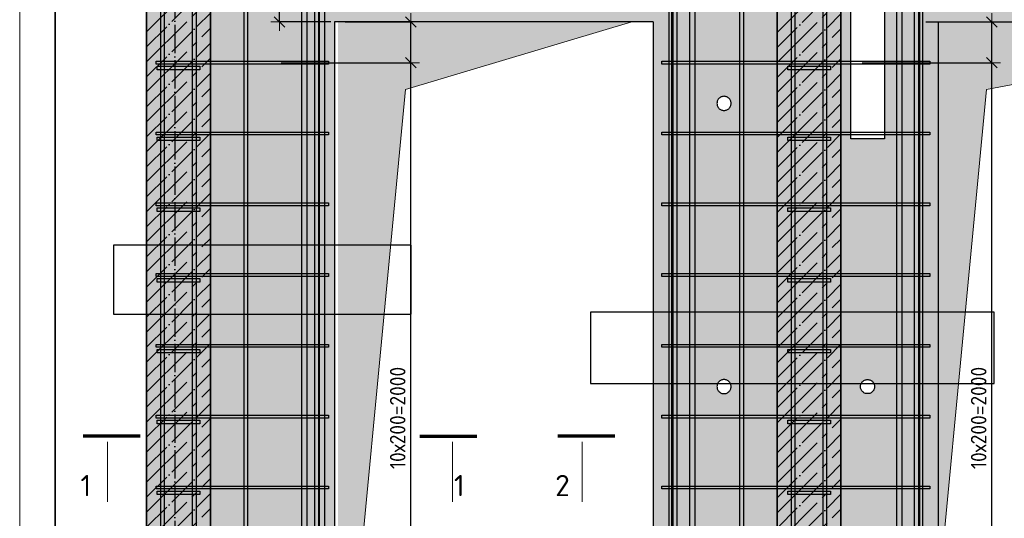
# Model space of a CAD drawing. Header units: millimetres. Extents: x 2792 to 69837, y -2757 to 29968.
# Tile 55 of 77: x 33447 to 36227, y 18762 to 20170. Entities that reach past the tile are written whole.
import ezdxf

# ---------------------------------------------------------------- set-up
doc = ezdxf.new("R2010")
doc.units = ezdxf.units.MM
doc.header["$PDMODE"] = 65
doc.linetypes.add('______11', pattern=[100, 80, -10, 0, -10])
doc.linetypes.add('______5', pattern=[220, 160, -20, 20, -20])
for name, color, linetype, lineweight in [('Standard', 7, 'Continuous', 25), ('Арм.стержн. Арматура края', 96, 'Continuous', 35), ('Арм.стержн. вертикальными 1', 22, 'Continuous', 35), ('Арм.стержн. Доп. арматура', 180, 'Continuous', 35), ('Арм.стержн. Хомут', 240, 'Continuous', 35), ('Размерная линия_ общее', 7, 'Continuous', 13), ('Фундамент (1)', 7, 'Continuous', 35)]:
    doc.layers.add(name, color=color, linetype=linetype, lineweight=lineweight)
doc.layers.add('Осевая линия_ общее', color=7, linetype='______5', lineweight=13, true_color=0xa0a0a0)
doc.styles.add('ISOCPEUR', font='ISOCPEUR')
doc.dimstyles.new('DIMSTYLE_3', dxfattribs={"dimtxt": 44, "dimasz": 50, "dimexe": 0, "dimexo": 0, "dimgap": 22, "dimtad": 2, "dimdec": 0, "dimrnd": 5, "dimzin": 12, "dimdsep": 46, "dimtxsty": 'ISOCPEUR', "dimblk1": 'ALL_ML_STRICH', "dimblk2": 'ALL_ML_STRICH', "dimsah": 1, "dimcen": 0, "dimclrd": 7, "dimclre": 256, "dimclrt": 7, "dimadec": 0, "dimazin": 0, "dimtfac": 1, "dimtdec": 0, "dimtix": 1, "dimtmove": 2, "dimatfit": 3, "dimfxl": 0, "dimtzin": 0, "dimlwd": 0, "dimlwe": -3, "dimarcsym": 0})
doc.dimstyles.new('DIMSTYLE_8', dxfattribs={"dimtxt": 44, "dimasz": 50, "dimexe": 0, "dimexo": 0, "dimgap": 22, "dimtad": 2, "dimdec": 0, "dimrnd": 5, "dimzin": 12, "dimdsep": 46, "dimtxsty": 'ISOCPEUR', "dimblk1": 'ALL_ML_STRICH', "dimblk2": 'ALL_ML_STRICH', "dimsah": 1, "dimcen": 0, "dimclrd": 7, "dimclre": 256, "dimclrt": 7, "dimadec": 0, "dimazin": 0, "dimtfac": 1, "dimtdec": 0, "dimtix": 1, "dimtmove": 2, "dimatfit": 3, "dimfxl": 0, "dimtvp": 1.2, "dimtzin": 0, "dimlwd": 0, "dimlwe": -3, "dimarcsym": 0})

# ---------------------------------------------------------------- blocks, each defined once
blk = doc.blocks.new('ALL_ML_STRICH')
at = {"color": 0, "linetype": 'ByBlock', "lineweight": -2}
for p, q in [((-1, 0), (0.5, 0)), ((-0.3, -0.3), (0.3, 0.3)), ((0, -0.5), (0, 0.5))]:
    blk.add_line(p, q, dxfattribs=at)
blk = doc.blocks.new('*D47')
at = {"layer": 'DEFPOINTS', "color": 7, "linetype": 'Continuous', "lineweight": 13, "transparency": 33554687}
for p in [(35805.5, 20048.7), (35833.7, 18048.7), (36191.5, 18048.7)]:
    blk.add_point(p, dxfattribs=at)
at = {"layer": 'Размерная линия_ общее', "color": 253, "linetype": 'Continuous', "lineweight": -2, "true_color": 0xa0a0a0, "transparency": 33554687}
for p, q in [((35825.5, 20048.7), (36191.5, 20048.7)), ((35853.7, 18048.7), (36191.5, 18048.7))]:
    blk.add_line(p, q, dxfattribs=at)
at = {"layer": 'Размерная линия_ общее', "color": 7, "linetype": 'Continuous', "lineweight": -2, "transparency": 33554687}
blk.add_line((36191.5, 18048.7), (36191.5, 20048.7), dxfattribs=at)
at = {"layer": 'Размерная линия_ общее', "color": 7, "linetype": 'Continuous', "lineweight": 13, "transparency": 33554687, "xscale": 50, "yscale": 50, "zscale": 50}
for p, rotation in [((36191.5, 20048.7), 90), ((36191.5, 18048.7), 270)]:
    blk.add_blockref('ALL_ML_STRICH', p, dxfattribs=dict(at, rotation=rotation))
at = {"layer": 'Размерная линия_ общее', "color": 7, "linetype": 'Continuous', "lineweight": 13, "transparency": 33554687, "insert": (36132.5, 18900.7), "char_height": 44, "width": 2.2, "attachment_point": 1, "rotation": 90, "line_spacing_factor": 0.60241, "style": 'ISOCPEUR'}
blk.add_mtext('\\W0.91;10х200=2000', dxfattribs=at)
blk = doc.blocks.new('*D48')
at = {"layer": 'DEFPOINTS', "color": 7, "linetype": 'Continuous', "lineweight": 13, "transparency": 33554687}
for p in [(35985.8, 20163.7), (35805.5, 20048.7), (36191.5, 20048.7)]:
    blk.add_point(p, dxfattribs=at)
at = {"layer": 'Размерная линия_ общее', "color": 253, "linetype": 'Continuous', "lineweight": -2, "true_color": 0xa0a0a0, "transparency": 33554687}
for p, q in [((36005.8, 20163.7), (36191.5, 20163.7)), ((35825.5, 20048.7), (36191.5, 20048.7))]:
    blk.add_line(p, q, dxfattribs=at)
at = {"layer": 'Размерная линия_ общее', "color": 7, "linetype": 'Continuous', "lineweight": -2, "transparency": 33554687}
blk.add_line((36191.5, 20048.7), (36191.5, 20163.7), dxfattribs=at)
at = {"layer": 'Размерная линия_ общее', "color": 7, "linetype": 'Continuous', "lineweight": 13, "transparency": 33554687, "xscale": 50, "yscale": 50, "zscale": 50}
for p, rotation in [((36191.5, 20163.7), 90), ((36191.5, 20048.7), 270)]:
    blk.add_blockref('ALL_ML_STRICH', p, dxfattribs=dict(at, rotation=rotation))
at = {"layer": 'Размерная линия_ общее', "color": 7, "linetype": 'Continuous', "lineweight": 13, "transparency": 33554687, "insert": (36154.3, 20249.4), "char_height": 44, "width": 132, "attachment_point": 5, "rotation": 90, "style": 'ISOCPEUR'}
blk.add_mtext('\\A1;{115}', dxfattribs=at)
blk = doc.blocks.new('*D50')
at = {"layer": 'DEFPOINTS', "color": 7, "linetype": 'Continuous', "lineweight": 13, "transparency": 33554687}
for p in [(34165.5, 20048.7), (34193.7, 18048.7), (34551.5, 18048.7)]:
    blk.add_point(p, dxfattribs=at)
at = {"layer": 'Размерная линия_ общее', "color": 253, "linetype": 'Continuous', "lineweight": -2, "true_color": 0xa0a0a0, "transparency": 33554687}
for p, q in [((34185.5, 20048.7), (34551.5, 20048.7)), ((34213.7, 18048.7), (34551.5, 18048.7))]:
    blk.add_line(p, q, dxfattribs=at)
at = {"layer": 'Размерная линия_ общее', "color": 7, "linetype": 'Continuous', "lineweight": -2, "transparency": 33554687}
blk.add_line((34551.5, 18048.7), (34551.5, 20048.7), dxfattribs=at)
at = {"layer": 'Размерная линия_ общее', "color": 7, "linetype": 'Continuous', "lineweight": 13, "transparency": 33554687, "xscale": 50, "yscale": 50, "zscale": 50}
for p, rotation in [((34551.5, 20048.7), 90), ((34551.5, 18048.7), 270)]:
    blk.add_blockref('ALL_ML_STRICH', p, dxfattribs=dict(at, rotation=rotation))
at = {"layer": 'Размерная линия_ общее', "color": 7, "linetype": 'Continuous', "lineweight": 13, "transparency": 33554687, "insert": (34492.5, 18900.7), "char_height": 44, "width": 2.2, "attachment_point": 1, "rotation": 90, "line_spacing_factor": 0.60241, "style": 'ISOCPEUR'}
blk.add_mtext('\\W0.91;10х200=2000', dxfattribs=at)
blk = doc.blocks.new('*D51')
at = {"layer": 'DEFPOINTS', "color": 7, "linetype": 'Continuous', "lineweight": 13, "transparency": 33554687}
for p in [(34345.8, 20163.7), (34165.5, 20048.7), (34551.5, 20048.7)]:
    blk.add_point(p, dxfattribs=at)
at = {"layer": 'Размерная линия_ общее', "color": 253, "linetype": 'Continuous', "lineweight": -2, "true_color": 0xa0a0a0, "transparency": 33554687}
for p, q in [((34365.8, 20163.7), (34551.5, 20163.7)), ((34185.5, 20048.7), (34551.5, 20048.7))]:
    blk.add_line(p, q, dxfattribs=at)
at = {"layer": 'Размерная линия_ общее', "color": 7, "linetype": 'Continuous', "lineweight": -2, "transparency": 33554687}
blk.add_line((34551.5, 20048.7), (34551.5, 20163.7), dxfattribs=at)
at = {"layer": 'Размерная линия_ общее', "color": 7, "linetype": 'Continuous', "lineweight": 13, "transparency": 33554687, "xscale": 50, "yscale": 50, "zscale": 50}
for p, rotation in [((34551.5, 20163.7), 90), ((34551.5, 20048.7), 270)]:
    blk.add_blockref('ALL_ML_STRICH', p, dxfattribs=dict(at, rotation=rotation))
at = {"layer": 'Размерная линия_ общее', "color": 7, "linetype": 'Continuous', "lineweight": 13, "transparency": 33554687, "insert": (34514.3, 20249.4), "char_height": 44, "width": 132, "attachment_point": 5, "rotation": 90, "style": 'ISOCPEUR'}
blk.add_mtext('\\A1;{115}', dxfattribs=at)
blk = doc.blocks.new('*D52')
at = {"layer": 'DEFPOINTS', "color": 7, "linetype": 'Continuous', "lineweight": 13, "transparency": 33554687}
for p in [(34243.8, 20763.7), (34181.1, 20163.7), (34345.8, 20163.7)]:
    blk.add_point(p, dxfattribs=at)
at = {"layer": 'Размерная линия_ общее', "color": 253, "linetype": 'Continuous', "lineweight": -2, "true_color": 0xa0a0a0, "transparency": 33554687}
for p, q in [((34223.8, 20763.7), (34181.1, 20763.7)), ((34325.8, 20163.7), (34181.1, 20163.7))]:
    blk.add_line(p, q, dxfattribs=at)
at = {"layer": 'Размерная линия_ общее', "color": 7, "linetype": 'Continuous', "lineweight": -2, "transparency": 33554687}
blk.add_line((34181.1, 20163.7), (34181.1, 20763.7), dxfattribs=at)
at = {"layer": 'Размерная линия_ общее', "color": 7, "linetype": 'Continuous', "lineweight": 13, "transparency": 33554687, "xscale": 50, "yscale": 50, "zscale": 50}
for p, rotation in [((34181.1, 20763.7), 90), ((34181.1, 20163.7), 270)]:
    blk.add_blockref('ALL_ML_STRICH', p, dxfattribs=dict(at, rotation=rotation))
at = {"layer": 'Размерная линия_ общее', "color": 7, "linetype": 'Continuous', "lineweight": 13, "transparency": 33554687, "insert": (34144.1, 20465.9), "char_height": 44, "width": 132, "attachment_point": 5, "rotation": 90, "style": 'ISOCPEUR'}
blk.add_mtext('\\A1;{600}', dxfattribs=at)

msp = doc.modelspace()

# ---------------------------------------------------------------- hatches: boundary and pattern name
at = {"linetype": 'Continuous', "lineweight": 13, "transparency": 33554687}
h = msp.add_hatch(color=7, dxfattribs=at)
h.paths.add_polyline_path([(34335.8, 20163.7), (35235.8, 20163.7), (35235.8, 17963.7), (35585.8, 17963.7), (35585.8, 21083.7), (33985.8, 21083.7), (33985.8, 17963.7), (34335.8, 17963.7)])
h.paths.add_polyline_path([(35455.8, 19933.7), (35455.7, 19931.6), (35455.3, 19929.5), (35454.8, 19927.5), (35454, 19925.5), (35453.1, 19923.7), (35451.9, 19921.9), (35450.6, 19920.3), (35449.1, 19918.8), (35447.5, 19917.5), (35445.8, 19916.3), (35443.9, 19915.4), (35441.9, 19914.6), (35439.9, 19914.1), (35437.9, 19913.8), (35435.8, 19913.7), (35433.7, 19913.8), (35431.6, 19914.1), (35429.6, 19914.6), (35427.6, 19915.4), (35425.8, 19916.3), (35424, 19917.5), (35422.4, 19918.8), (35420.9, 19920.3), (35419.6, 19921.9), (35418.4, 19923.7), (35417.5, 19925.5), (35416.7, 19927.5), (35416.2, 19929.5), (35415.9, 19931.6), (35415.8, 19933.7), (35415.9, 19935.8), (35416.2, 19937.8), (35416.7, 19939.8), (35417.5, 19941.8), (35418.4, 19943.7), (35419.6, 19945.4), (35420.9, 19947.1), (35422.4, 19948.5), (35424, 19949.8), (35425.8, 19951), (35427.6, 19951.9), (35429.6, 19952.7), (35431.6, 19953.2), (35433.7, 19953.6), (35435.8, 19953.7), (35437.9, 19953.6), (35439.9, 19953.2), (35441.9, 19952.7), (35443.9, 19951.9), (35445.8, 19951), (35447.5, 19949.8), (35449.1, 19948.5), (35450.6, 19947.1), (35451.9, 19945.4), (35453.1, 19943.7), (35454, 19941.8), (35454.8, 19939.8), (35455.3, 19937.8), (35455.7, 19935.8)], flags=16)
h.paths.add_polyline_path([(35455.8, 19133.7), (35455.7, 19131.6), (35455.3, 19129.5), (35454.8, 19127.5), (35454, 19125.5), (35453.1, 19123.7), (35451.9, 19121.9), (35450.6, 19120.3), (35449.1, 19118.8), (35447.5, 19117.5), (35445.8, 19116.3), (35443.9, 19115.4), (35441.9, 19114.6), (35439.9, 19114.1), (35437.9, 19113.8), (35435.8, 19113.7), (35433.7, 19113.8), (35431.6, 19114.1), (35429.6, 19114.6), (35427.6, 19115.4), (35425.8, 19116.3), (35424, 19117.5), (35422.4, 19118.8), (35420.9, 19120.3), (35419.6, 19121.9), (35418.4, 19123.7), (35417.5, 19125.5), (35416.7, 19127.5), (35416.2, 19129.5), (35415.9, 19131.6), (35415.8, 19133.7), (35415.9, 19135.8), (35416.2, 19137.8), (35416.7, 19139.8), (35417.5, 19141.8), (35418.4, 19143.7), (35419.6, 19145.4), (35420.9, 19147.1), (35422.4, 19148.5), (35424, 19149.8), (35425.8, 19151), (35427.6, 19151.9), (35429.6, 19152.7), (35431.6, 19153.2), (35433.7, 19153.6), (35435.8, 19153.7), (35437.9, 19153.6), (35439.9, 19153.2), (35441.9, 19152.7), (35443.9, 19151.9), (35445.8, 19151), (35447.5, 19149.8), (35449.1, 19148.5), (35450.6, 19147.1), (35451.9, 19145.4), (35453.1, 19143.7), (35454, 19141.8), (35454.8, 19139.8), (35455.3, 19137.8), (35455.7, 19135.8)], flags=16)
at = {"linetype": 'Continuous', "lineweight": -3, "true_color": 0xc7c7c7, "transparency": 33554687}
msp.add_hatch(color=9, dxfattribs=at).paths.add_polyline_path([(35765.8, 21083.7), (35585.8, 21083.7), (35585.8, 17963.7), (35765.8, 17963.7)])
at = {"layer": 'Standard', "linetype": 'Continuous', "lineweight": 35, "true_color": 0xc7c7c7, "transparency": 33554687}
msp.add_hatch(color=9, dxfattribs=at).paths.add_polyline_path([(33985.8, 21083.7), (33805.8, 21083.7), (33805.8, 17963.7), (33985.8, 17963.7)])
at = {"layer": 'Standard', "linetype": 'Continuous', "lineweight": 13, "transparency": 33554687}
h = msp.add_hatch(color=7, dxfattribs=at)
h.paths.add_polyline_path([(36040.8, 20163.7), (37440.8, 20163.7), (37440.8, 17963.7), (38055.6, 17963.7), (38055.6, 21083.7), (35765.8, 21083.7), (35765.8, 17963.7), (36040.8, 17963.7)])
h.paths.add_polyline_path([(35860.8, 19133.7), (35860.7, 19131.6), (35860.3, 19129.5), (35859.8, 19127.5), (35859, 19125.5), (35858.1, 19123.7), (35856.9, 19121.9), (35855.6, 19120.3), (35854.1, 19118.8), (35852.5, 19117.5), (35850.8, 19116.3), (35848.9, 19115.4), (35846.9, 19114.6), (35844.9, 19114.1), (35842.9, 19113.8), (35840.8, 19113.7), (35838.7, 19113.8), (35836.6, 19114.1), (35834.6, 19114.6), (35832.6, 19115.4), (35830.8, 19116.3), (35829, 19117.5), (35827.4, 19118.8), (35825.9, 19120.3), (35824.6, 19121.9), (35823.4, 19123.7), (35822.5, 19125.5), (35821.7, 19127.5), (35821.2, 19129.5), (35820.9, 19131.6), (35820.8, 19133.7), (35820.9, 19135.8), (35821.2, 19137.8), (35821.7, 19139.8), (35822.5, 19141.8), (35823.4, 19143.7), (35824.6, 19145.4), (35825.9, 19147.1), (35827.4, 19148.5), (35829, 19149.8), (35830.8, 19151), (35832.6, 19151.9), (35834.6, 19152.7), (35836.6, 19153.2), (35838.7, 19153.6), (35840.8, 19153.7), (35842.9, 19153.6), (35844.9, 19153.2), (35846.9, 19152.7), (35848.9, 19151.9), (35850.8, 19151), (35852.5, 19149.8), (35854.1, 19148.5), (35855.6, 19147.1), (35856.9, 19145.4), (35858.1, 19143.7), (35859, 19141.8), (35859.8, 19139.8), (35860.3, 19137.8), (35860.7, 19135.8)], flags=16)
h.paths.add_polyline_path([(35888.3, 19833.7), (35793.3, 19833.7), (35793.3, 20263.7), (35888.3, 20263.7)], flags=16)
at = {"layer": 'Фундамент (1)', "linetype": 'Continuous', "lineweight": 13, "true_color": 0x2d2d2d, "transparency": 33554687}
for points in [[(34536.7, 19972.7), (35175.8, 20163.7), (34345.8, 20163.7), (34345.8, 17963.7)], [(36176.7, 19972.7), (37185.8, 20163.7), (35985.8, 20163.7), (35985.8, 17963.7)]]:
    msp.add_hatch(color=250, dxfattribs=at).paths.add_polyline_path(points)

# ---------------------------------------------------------------- linework, layer by layer
at = {"color": 7, "linetype": 'Continuous', "lineweight": 35, "transparency": 33554687}
for p, q in [((35585.8, 21083.7), (35585.8, 17963.7)), ((35765.8, 17963.7), (35765.8, 21083.7))]:
    msp.add_line(p, q, dxfattribs=at)
at = {"color": 253, "linetype": '______5', "lineweight": -3, "true_color": 0xababab, "transparency": 33554687}
for p, q in [((35585.8, 20134.3), (35765.8, 20314.3)), ((35585.8, 20049.4), (35765.8, 20229.4)), ((35585.8, 19964.6), (35765.8, 20144.6)), ((35585.8, 19879.7), (35765.8, 20059.7)), ((35585.8, 19794.9), (35765.8, 19974.9)), ((35585.8, 19710), (35765.8, 19890)), ((35585.8, 19625.2), (35765.8, 19805.2)), ((35585.8, 19540.3), (35765.8, 19720.3)), ((35585.8, 19455.5), (35765.8, 19635.5)), ((35585.8, 19370.6), (35765.8, 19550.6)), ((35585.8, 19285.8), (35765.8, 19465.8)), ((35585.8, 19200.9), (35765.8, 19380.9)), ((35585.8, 19116.1), (35765.8, 19296.1)), ((35585.8, 19031.2), (35765.8, 19211.2)), ((35585.8, 18946.4), (35765.8, 19126.4)), ((35585.8, 18861.5), (35765.8, 19041.5)), ((35585.8, 18776.7), (35765.8, 18956.7)), ((35585.8, 18691.8), (35765.8, 18871.8)), ((35585.8, 18607), (35765.8, 18787))]:
    msp.add_line(p, q, dxfattribs=at)
at = {"color": 253, "linetype": '______11', "lineweight": -3, "true_color": 0xababab, "transparency": 33554687}
for p, q in [((35585.8, 20091.9), (35765.8, 20271.9)), ((35585.8, 20007), (35765.8, 20187)), ((35585.8, 19922.2), (35765.8, 20102.2)), ((35585.8, 19837.3), (35765.8, 20017.3)), ((35585.8, 19752.5), (35765.8, 19932.5)), ((35585.8, 19667.6), (35765.8, 19847.6)), ((35585.8, 19582.8), (35765.8, 19762.8)), ((35585.8, 19497.9), (35765.8, 19677.9)), ((35585.8, 19413.1), (35765.8, 19593.1)), ((35585.8, 19328.2), (35765.8, 19508.2)), ((35585.8, 19243.3), (35765.8, 19423.3)), ((35585.8, 19158.5), (35765.8, 19338.5)), ((35585.8, 19073.6), (35765.8, 19253.6)), ((35585.8, 18988.8), (35765.8, 19168.8)), ((35585.8, 18903.9), (35765.8, 19083.9)), ((35585.8, 18819.1), (35765.8, 18999.1)), ((35585.8, 18734.2), (35765.8, 18914.2)), ((35585.8, 18649.4), (35765.8, 18829.4))]:
    msp.add_line(p, q, dxfattribs=at)
at = {"color": 7, "linetype": 'Continuous', "lineweight": 25, "transparency": 33554687}
for p, q in [((34335.8, 20163.7), (34335.8, 17963.7)), ((35235.8, 20163.7), (34335.8, 20163.7)), ((35235.8, 20163.7), (35235.8, 17963.7)), ((35415.9, 19935.8), (35415.8, 19933.7)), ((35415.8, 19933.7), (35415.9, 19931.6)), ((35416.2, 19937.8), (35415.9, 19935.8)), ((35415.9, 19931.6), (35416.2, 19929.5)), ((35416.7, 19939.8), (35416.2, 19937.8)), ((35416.2, 19929.5), (35416.7, 19927.5)), ((35417.5, 19941.8), (35416.7, 19939.8)), ((35418.4, 19943.7), (35417.5, 19941.8)), ((35419.6, 19945.4), (35418.4, 19943.7)), ((35420.9, 19947.1), (35419.6, 19945.4)), ((35422.4, 19948.5), (35420.9, 19947.1)), ((35424, 19949.8), (35422.4, 19948.5)), ((35425.8, 19951), (35424, 19949.8)), ((35427.6, 19951.9), (35425.8, 19951)), ((35429.6, 19952.7), (35427.6, 19951.9)), ((35431.6, 19953.2), (35429.6, 19952.7)), ((35433.7, 19953.6), (35431.6, 19953.2)), ((35435.8, 19953.7), (35433.7, 19953.6)), ((35437.9, 19953.6), (35435.8, 19953.7)), ((35439.9, 19953.2), (35437.9, 19953.6)), ((35441.9, 19952.7), (35439.9, 19953.2)), ((35443.9, 19951.9), (35441.9, 19952.7)), ((35445.8, 19951), (35443.9, 19951.9)), ((35447.5, 19949.8), (35445.8, 19951)), ((35449.1, 19948.5), (35447.5, 19949.8)), ((35450.6, 19947.1), (35449.1, 19948.5)), ((35451.9, 19945.4), (35450.6, 19947.1)), ((35453.1, 19943.7), (35451.9, 19945.4)), ((35454, 19941.8), (35453.1, 19943.7)), ((35454.8, 19939.8), (35454, 19941.8)), ((35455.3, 19937.8), (35454.8, 19939.8)), ((35454.8, 19927.5), (35455.3, 19929.5)), ((35455.7, 19935.8), (35455.3, 19937.8)), ((35455.3, 19929.5), (35455.7, 19931.6)), ((35455.8, 19933.7), (35455.7, 19935.8)), ((35455.7, 19931.6), (35455.8, 19933.7)), ((35416.7, 19927.5), (35417.5, 19925.5)), ((35417.5, 19925.5), (35418.4, 19923.7)), ((35418.4, 19923.7), (35419.6, 19921.9)), ((35419.6, 19921.9), (35420.9, 19920.3)), ((35420.9, 19920.3), (35422.4, 19918.8)), ((35422.4, 19918.8), (35424, 19917.5)), ((35424, 19917.5), (35425.8, 19916.3)), ((35425.8, 19916.3), (35427.6, 19915.4)), ((35427.6, 19915.4), (35429.6, 19914.6)), ((35429.6, 19914.6), (35431.6, 19914.1)), ((35431.6, 19914.1), (35433.7, 19913.8)), ((35433.7, 19913.8), (35435.8, 19913.7)), ((35435.8, 19913.7), (35437.9, 19913.8)), ((35437.9, 19913.8), (35439.9, 19914.1)), ((35439.9, 19914.1), (35441.9, 19914.6)), ((35441.9, 19914.6), (35443.9, 19915.4)), ((35443.9, 19915.4), (35445.8, 19916.3)), ((35445.8, 19916.3), (35447.5, 19917.5)), ((35447.5, 19917.5), (35449.1, 19918.8)), ((35449.1, 19918.8), (35450.6, 19920.3)), ((35450.6, 19920.3), (35451.9, 19921.9)), ((35451.9, 19921.9), (35453.1, 19923.7)), ((35453.1, 19923.7), (35454, 19925.5)), ((35454, 19925.5), (35454.8, 19927.5)), ((35425.8, 19151), (35424, 19149.8)), ((35427.6, 19151.9), (35425.8, 19151)), ((35429.6, 19152.7), (35427.6, 19151.9)), ((35431.6, 19153.2), (35429.6, 19152.7)), ((35433.7, 19153.6), (35431.6, 19153.2)), ((35435.8, 19153.7), (35433.7, 19153.6)), ((35437.9, 19153.6), (35435.8, 19153.7)), ((35439.9, 19153.2), (35437.9, 19153.6)), ((35441.9, 19152.7), (35439.9, 19153.2)), ((35443.9, 19151.9), (35441.9, 19152.7)), ((35445.8, 19151), (35443.9, 19151.9)), ((35447.5, 19149.8), (35445.8, 19151)), ((35415.9, 19135.8), (35415.8, 19133.7)), ((35415.8, 19133.7), (35415.9, 19131.6)), ((35416.2, 19137.8), (35415.9, 19135.8)), ((35415.9, 19131.6), (35416.2, 19129.5)), ((35416.7, 19139.8), (35416.2, 19137.8)), ((35416.2, 19129.5), (35416.7, 19127.5)), ((35417.5, 19141.8), (35416.7, 19139.8)), ((35416.7, 19127.5), (35417.5, 19125.5)), ((35418.4, 19143.7), (35417.5, 19141.8)), ((35417.5, 19125.5), (35418.4, 19123.7)), ((35419.6, 19145.4), (35418.4, 19143.7)), ((35418.4, 19123.7), (35419.6, 19121.9)), ((35420.9, 19147.1), (35419.6, 19145.4)), ((35422.4, 19148.5), (35420.9, 19147.1)), ((35424, 19149.8), (35422.4, 19148.5)), ((35449.1, 19148.5), (35447.5, 19149.8)), ((35450.6, 19147.1), (35449.1, 19148.5)), ((35451.9, 19145.4), (35450.6, 19147.1)), ((35453.1, 19143.7), (35451.9, 19145.4)), ((35451.9, 19121.9), (35453.1, 19123.7)), ((35454, 19141.8), (35453.1, 19143.7)), ((35453.1, 19123.7), (35454, 19125.5)), ((35454.8, 19139.8), (35454, 19141.8)), ((35454, 19125.5), (35454.8, 19127.5)), ((35455.3, 19137.8), (35454.8, 19139.8)), ((35454.8, 19127.5), (35455.3, 19129.5)), ((35455.7, 19135.8), (35455.3, 19137.8)), ((35455.3, 19129.5), (35455.7, 19131.6)), ((35455.8, 19133.7), (35455.7, 19135.8)), ((35455.7, 19131.6), (35455.8, 19133.7)), ((35419.6, 19121.9), (35420.9, 19120.3)), ((35420.9, 19120.3), (35422.4, 19118.8)), ((35422.4, 19118.8), (35424, 19117.5)), ((35424, 19117.5), (35425.8, 19116.3)), ((35425.8, 19116.3), (35427.6, 19115.4)), ((35427.6, 19115.4), (35429.6, 19114.6)), ((35429.6, 19114.6), (35431.6, 19114.1)), ((35431.6, 19114.1), (35433.7, 19113.8)), ((35433.7, 19113.8), (35435.8, 19113.7)), ((35435.8, 19113.7), (35437.9, 19113.8)), ((35437.9, 19113.8), (35439.9, 19114.1)), ((35439.9, 19114.1), (35441.9, 19114.6)), ((35441.9, 19114.6), (35443.9, 19115.4)), ((35443.9, 19115.4), (35445.8, 19116.3)), ((35445.8, 19116.3), (35447.5, 19117.5)), ((35447.5, 19117.5), (35449.1, 19118.8)), ((35449.1, 19118.8), (35450.6, 19120.3)), ((35450.6, 19120.3), (35451.9, 19121.9))]:
    msp.add_line(p, q, dxfattribs=at)
at = {"color": 52, "linetype": 'Continuous', "lineweight": -3, "transparency": 33554687}
for p, q in [((33712.5, 19533), (33712.5, 19338)), ((34552.5, 19533), (33712.5, 19533)), ((33712.5, 19533), (33712.5, 19338)), ((34552.5, 19533), (33712.5, 19533)), ((34552.5, 19338), (34552.5, 19533)), ((34552.5, 19338), (34552.5, 19533)), ((33712.5, 19338), (34552.5, 19338)), ((33712.5, 19338), (34552.5, 19338))]:
    msp.add_line(p, q, dxfattribs=at)
at = {"layer": 'Standard', "color": 52, "linetype": 'Continuous', "lineweight": -3, "transparency": 33554687}
for p, q in [((33547.4, 22188), (33547.4, 17618.4)), ((33547.4, 17618.4), (33547.4, 22188)), ((35058.6, 19343.8), (35058.6, 19142.3)), ((36198.6, 19343.8), (35058.6, 19343.8)), ((35058.6, 19343.8), (35058.6, 19142.3)), ((36198.6, 19343.8), (35058.6, 19343.8)), ((36198.6, 19142.3), (36198.6, 19343.8)), ((36198.6, 19142.3), (36198.6, 19343.8)), ((35058.6, 19142.3), (36198.6, 19142.3)), ((35058.6, 19142.3), (36198.6, 19142.3))]:
    msp.add_line(p, q, dxfattribs=at)
at = {"layer": 'Standard', "color": 7, "linetype": 'Continuous', "lineweight": 35, "transparency": 33554687}
for p, q in [((33805.8, 21083.7), (33805.8, 17963.7)), ((33985.8, 17963.7), (33985.8, 21083.7))]:
    msp.add_line(p, q, dxfattribs=at)
at = {"layer": 'Standard', "color": 253, "linetype": '______5', "lineweight": -3, "true_color": 0xababab, "transparency": 33554687}
for p, q in [((33805.8, 20136.2), (33985.8, 20316.2)), ((33805.8, 20051.4), (33985.8, 20231.4)), ((33805.8, 19966.5), (33985.8, 20146.5)), ((33805.8, 19881.7), (33985.8, 20061.7)), ((33805.8, 19796.8), (33985.8, 19976.8)), ((33805.8, 19711.9), (33985.8, 19891.9)), ((33805.8, 19627.1), (33985.8, 19807.1)), ((33805.8, 19542.2), (33985.8, 19722.2)), ((33805.8, 19457.4), (33985.8, 19637.4)), ((33805.8, 19372.5), (33985.8, 19552.5)), ((33805.8, 19287.7), (33985.8, 19467.7)), ((33805.8, 19202.8), (33985.8, 19382.8)), ((33805.8, 19118), (33985.8, 19298)), ((33805.8, 19033.1), (33985.8, 19213.1)), ((33805.8, 18948.3), (33985.8, 19128.3)), ((33805.8, 18863.4), (33985.8, 19043.4)), ((33805.8, 18778.6), (33985.8, 18958.6)), ((33805.8, 18693.7), (33985.8, 18873.7)), ((33805.8, 18608.9), (33985.8, 18788.9))]:
    msp.add_line(p, q, dxfattribs=at)
at = {"layer": 'Standard', "color": 253, "linetype": '______11', "lineweight": -3, "true_color": 0xababab, "transparency": 33554687}
for p, q in [((33805.8, 20093.8), (33985.8, 20273.8)), ((33805.8, 20008.9), (33985.8, 20188.9)), ((33805.8, 19924.1), (33985.8, 20104.1)), ((33805.8, 19839.2), (33985.8, 20019.2)), ((33805.8, 19754.4), (33985.8, 19934.4)), ((33805.8, 19669.5), (33985.8, 19849.5)), ((33805.8, 19584.7), (33985.8, 19764.7)), ((33805.8, 19499.8), (33985.8, 19679.8)), ((33805.8, 19415), (33985.8, 19595)), ((33805.8, 19330.1), (33985.8, 19510.1)), ((33805.8, 19245.3), (33985.8, 19425.3)), ((33805.8, 19160.4), (33985.8, 19340.4)), ((33805.8, 19075.6), (33985.8, 19255.6)), ((33805.8, 18990.7), (33985.8, 19170.7)), ((33805.8, 18905.8), (33985.8, 19085.8)), ((33805.8, 18821), (33985.8, 19001)), ((33805.8, 18736.1), (33985.8, 18916.1)), ((33805.8, 18651.3), (33985.8, 18831.3))]:
    msp.add_line(p, q, dxfattribs=at)
at = {"layer": 'Standard', "color": 7, "linetype": 'Continuous', "lineweight": 25, "transparency": 33554687}
for p, q in [((35793.3, 19833.7), (35793.3, 20263.7)), ((35888.3, 20263.7), (35888.3, 19833.7)), ((36040.8, 17963.7), (36040.8, 20163.7)), ((36040.8, 20163.7), (37440.8, 20163.7)), ((35888.3, 19833.7), (35793.3, 19833.7)), ((35829, 19149.8), (35830.8, 19151)), ((35830.8, 19151), (35832.6, 19151.9)), ((35832.6, 19151.9), (35834.6, 19152.7)), ((35834.6, 19152.7), (35836.6, 19153.2)), ((35836.6, 19153.2), (35838.7, 19153.6)), ((35838.7, 19153.6), (35840.8, 19153.7)), ((35840.8, 19153.7), (35842.9, 19153.6)), ((35842.9, 19153.6), (35844.9, 19153.2)), ((35844.9, 19153.2), (35846.9, 19152.7)), ((35846.9, 19152.7), (35848.9, 19151.9)), ((35848.9, 19151.9), (35850.8, 19151)), ((35850.8, 19151), (35852.5, 19149.8)), ((35820.8, 19133.7), (35820.9, 19135.8)), ((35820.9, 19131.6), (35820.8, 19133.7)), ((35820.9, 19135.8), (35821.2, 19137.8)), ((35821.2, 19129.5), (35820.9, 19131.6)), ((35821.2, 19137.8), (35821.7, 19139.8)), ((35821.7, 19127.5), (35821.2, 19129.5)), ((35821.7, 19139.8), (35822.5, 19141.8)), ((35822.5, 19125.5), (35821.7, 19127.5)), ((35822.5, 19141.8), (35823.4, 19143.7)), ((35823.4, 19123.7), (35822.5, 19125.5)), ((35823.4, 19143.7), (35824.6, 19145.4)), ((35824.6, 19121.9), (35823.4, 19123.7)), ((35824.6, 19145.4), (35825.9, 19147.1)), ((35825.9, 19147.1), (35827.4, 19148.5)), ((35827.4, 19148.5), (35829, 19149.8)), ((35852.5, 19149.8), (35854.1, 19148.5)), ((35854.1, 19148.5), (35855.6, 19147.1)), ((35855.6, 19147.1), (35856.9, 19145.4)), ((35856.9, 19145.4), (35858.1, 19143.7)), ((35858.1, 19123.7), (35856.9, 19121.9)), ((35858.1, 19143.7), (35859, 19141.8)), ((35859, 19125.5), (35858.1, 19123.7)), ((35859, 19141.8), (35859.8, 19139.8)), ((35859.8, 19127.5), (35859, 19125.5)), ((35859.8, 19139.8), (35860.3, 19137.8)), ((35860.3, 19129.5), (35859.8, 19127.5)), ((35860.3, 19137.8), (35860.7, 19135.8)), ((35860.7, 19131.6), (35860.3, 19129.5)), ((35860.7, 19135.8), (35860.8, 19133.7)), ((35860.8, 19133.7), (35860.7, 19131.6)), ((35825.9, 19120.3), (35824.6, 19121.9)), ((35827.4, 19118.8), (35825.9, 19120.3)), ((35829, 19117.5), (35827.4, 19118.8)), ((35830.8, 19116.3), (35829, 19117.5)), ((35832.6, 19115.4), (35830.8, 19116.3)), ((35834.6, 19114.6), (35832.6, 19115.4)), ((35836.6, 19114.1), (35834.6, 19114.6)), ((35838.7, 19113.8), (35836.6, 19114.1)), ((35840.8, 19113.7), (35838.7, 19113.8)), ((35842.9, 19113.8), (35840.8, 19113.7)), ((35844.9, 19114.1), (35842.9, 19113.8)), ((35846.9, 19114.6), (35844.9, 19114.1)), ((35848.9, 19115.4), (35846.9, 19114.6)), ((35850.8, 19116.3), (35848.9, 19115.4)), ((35852.5, 19117.5), (35850.8, 19116.3)), ((35854.1, 19118.8), (35852.5, 19117.5)), ((35855.6, 19120.3), (35854.1, 19118.8)), ((35856.9, 19121.9), (35855.6, 19120.3))]:
    msp.add_line(p, q, dxfattribs=at)
at = {"layer": 'Standard', "color": 7, "linetype": 'Continuous', "lineweight": 70, "transparency": 33554687}
for p, q in [((33787.3, 18993.8), (33626.5, 18993.8)), ((34577.3, 18993.8), (34738.1, 18993.8)), ((35127.3, 18993.8), (34966.5, 18993.8))]:
    msp.add_line(p, q, dxfattribs=at)
at = {"layer": 'Standard', "color": 7, "linetype": 'Continuous', "lineweight": 13, "transparency": 33554687}
for p, q in [((33695, 18977.8), (33695, 18808.2)), ((34669.6, 18977.8), (34669.6, 18808.2)), ((35035, 18977.8), (35035, 18808.2))]:
    msp.add_line(p, q, dxfattribs=at)
for points in [[(33447.4, 17518.4), (38155.6, 17518.4), (38155.6, 22288), (33447.4, 22288), (33447.4, 17518.4)], [(34345.8, 17963.7), (34536.7, 19972.7), (35175.8, 20163.7)], [(35985.8, 17963.7), (36176.7, 19972.7), (37185.8, 20163.7)]]:
    msp.add_lwpolyline(points, dxfattribs=at)
at = {"layer": 'Арм.стержн. Арматура края', "color": 4, "linetype": 'Continuous', "lineweight": 25, "transparency": 33554687}
for points in [[(33835.8, 20038.7), (33955.8, 20038.7), (33955.8, 20028.7), (33835.8, 20028.7), (33835.8, 20038.7)], [(35615.8, 20038.7), (35735.8, 20038.7), (35735.8, 20028.7), (35615.8, 20028.7), (35615.8, 20038.7)], [(33835.8, 19838.7), (33955.8, 19838.7), (33955.8, 19828.7), (33835.8, 19828.7), (33835.8, 19838.7)], [(35615.8, 19838.7), (35735.8, 19838.7), (35735.8, 19828.7), (35615.8, 19828.7), (35615.8, 19838.7)], [(33835.8, 19638.7), (33955.8, 19638.7), (33955.8, 19628.7), (33835.8, 19628.7), (33835.8, 19638.7)], [(35615.8, 19638.7), (35735.8, 19638.7), (35735.8, 19628.7), (35615.8, 19628.7), (35615.8, 19638.7)], [(33835.8, 19438.7), (33955.8, 19438.7), (33955.8, 19428.7), (33835.8, 19428.7), (33835.8, 19438.7)], [(35615.8, 19438.7), (35735.8, 19438.7), (35735.8, 19428.7), (35615.8, 19428.7), (35615.8, 19438.7)], [(33835.8, 19238.7), (33955.8, 19238.7), (33955.8, 19228.7), (33835.8, 19228.7), (33835.8, 19238.7)], [(35615.8, 19238.7), (35735.8, 19238.7), (35735.8, 19228.7), (35615.8, 19228.7), (35615.8, 19238.7)], [(33835.8, 19038.7), (33955.8, 19038.7), (33955.8, 19028.7), (33835.8, 19028.7), (33835.8, 19038.7)], [(35615.8, 19038.7), (35735.8, 19038.7), (35735.8, 19028.7), (35615.8, 19028.7), (35615.8, 19038.7)], [(33835.8, 18838.7), (33955.8, 18838.7), (33955.8, 18828.7), (33835.8, 18828.7), (33835.8, 18838.7)], [(35615.8, 18838.7), (35735.8, 18838.7), (35735.8, 18828.7), (35615.8, 18828.7), (35615.8, 18838.7)]]:
    msp.add_lwpolyline(points, dxfattribs=at)
at = {"layer": 'Арм.стержн. вертикальными 1', "color": 4, "linetype": 'Continuous', "lineweight": 25, "transparency": 33554687}
for points in [[(33845.7, 17963.7), (33845.7, 22093.7), (33855.7, 22093.7), (33855.7, 17963.7), (33845.7, 17963.7)], [(33845.7, 17963.7), (33845.7, 22093.7), (33855.7, 22093.7), (33855.7, 17963.7), (33845.7, 17963.7)], [(33845.7, 17963.7), (33845.7, 22093.7), (33855.7, 22093.7), (33855.7, 17963.7), (33845.7, 17963.7)], [(33935.3, 17963.7), (33935.3, 22093.7), (33945.3, 22093.7), (33945.3, 17963.7), (33935.3, 17963.7)], [(33935.3, 17963.7), (33935.3, 22093.7), (33945.3, 22093.7), (33945.3, 17963.7), (33935.3, 17963.7)], [(33935.3, 17963.7), (33935.3, 22093.7), (33945.3, 22093.7), (33945.3, 17963.7), (33935.3, 17963.7)], [(34080.8, 17963.7), (34080.8, 22093.7), (34090.8, 22093.7), (34090.8, 17963.7), (34080.8, 17963.7)], [(34080.8, 17963.7), (34080.8, 22093.7), (34090.8, 22093.7), (34090.8, 17963.7), (34080.8, 17963.7)], [(34280.8, 17963.7), (34280.8, 22093.7), (34290.8, 22093.7), (34290.8, 17963.7), (34280.8, 17963.7)], [(34280.8, 17963.7), (34280.8, 22093.7), (34290.8, 22093.7), (34290.8, 17963.7), (34280.8, 17963.7)], [(35280.7, 17963.7), (35280.7, 22093.7), (35290.7, 22093.7), (35290.7, 17963.7), (35280.7, 17963.7)], [(35280.7, 17963.7), (35280.7, 22093.7), (35290.7, 22093.7), (35290.7, 17963.7), (35280.7, 17963.7)], [(35480.7, 17963.7), (35480.7, 22093.7), (35490.7, 22093.7), (35490.7, 17963.7), (35480.7, 17963.7)], [(35480.7, 17963.7), (35480.7, 22093.7), (35490.7, 22093.7), (35490.7, 17963.7), (35480.7, 17963.7)], [(35625.7, 17963.7), (35625.7, 22093.7), (35635.7, 22093.7), (35635.7, 17963.7), (35625.7, 17963.7)], [(35625.7, 17963.7), (35625.7, 22093.7), (35635.7, 22093.7), (35635.7, 17963.7), (35625.7, 17963.7)], [(35625.7, 17963.7), (35625.7, 22093.7), (35635.7, 22093.7), (35635.7, 17963.7), (35625.7, 17963.7)], [(35715.3, 17963.7), (35715.3, 22093.7), (35725.3, 22093.7), (35725.3, 17963.7), (35715.3, 17963.7)], [(35715.3, 17963.7), (35715.3, 22093.7), (35725.3, 22093.7), (35725.3, 17963.7), (35715.3, 17963.7)], [(35715.3, 17963.7), (35715.3, 22093.7), (35725.3, 22093.7), (35725.3, 17963.7), (35715.3, 17963.7)], [(35985.8, 17963.7), (35985.8, 22093.7), (35995.8, 22093.7), (35995.8, 17963.7), (35985.8, 17963.7)], [(35985.8, 17963.7), (35985.8, 22093.7), (35995.8, 22093.7), (35995.8, 17963.7), (35985.8, 17963.7)]]:
    msp.add_lwpolyline(points, dxfattribs=at)
at = {"layer": 'Арм.стержн. Доп. арматура', "color": 7, "linetype": 'Continuous', "lineweight": 25, "transparency": 33554687}
for points in [[(34243.8, 17963.7), (34243.8, 20763.7), (34257.8, 20763.7), (34257.8, 17963.7), (34243.8, 17963.7)], [(34243.8, 17963.7), (34243.8, 20763.7), (34257.8, 20763.7), (34257.8, 17963.7), (34243.8, 17963.7)], [(34293.8, 17963.7), (34293.8, 20763.7), (34307.8, 20763.7), (34307.8, 17963.7), (34293.8, 17963.7)], [(34293.8, 17963.7), (34293.8, 20763.7), (34307.8, 20763.7), (34307.8, 17963.7), (34293.8, 17963.7)], [(35288.8, 17963.7), (35288.8, 20763.7), (35302.8, 20763.7), (35302.8, 17963.7), (35288.8, 17963.7)], [(35288.8, 17963.7), (35288.8, 20763.7), (35302.8, 20763.7), (35302.8, 17963.7), (35288.8, 17963.7)], [(35338.8, 17963.7), (35338.8, 20763.7), (35352.8, 20763.7), (35352.8, 17963.7), (35338.8, 17963.7)], [(35338.8, 17963.7), (35338.8, 20763.7), (35352.8, 20763.7), (35352.8, 17963.7), (35338.8, 17963.7)], [(35923.8, 17963.7), (35923.8, 20763.7), (35937.8, 20763.7), (35937.8, 17963.7), (35923.8, 17963.7)], [(35923.8, 17963.7), (35923.8, 20763.7), (35937.8, 20763.7), (35937.8, 17963.7), (35923.8, 17963.7)], [(35973.8, 17963.7), (35973.8, 20763.7), (35987.8, 20763.7), (35987.8, 17963.7), (35973.8, 17963.7)], [(35973.8, 17963.7), (35973.8, 20763.7), (35987.8, 20763.7), (35987.8, 17963.7), (35973.8, 17963.7)]]:
    msp.add_lwpolyline(points, dxfattribs=at)
at = {"layer": 'Арм.стержн. Хомут', "color": 40, "linetype": 'Continuous', "lineweight": 25, "transparency": 33554687}
for points in [[(33832.7, 20052.7), (34318.8, 20052.7), (34318.8, 20044.7), (33832.7, 20044.7), (33832.7, 20052.7)], [(36016.8, 20044.7), (35259.8, 20044.7), (35259.8, 20052.7), (36016.8, 20052.7), (36016.8, 20044.7)], [(33832.7, 19852.7), (34318.8, 19852.7), (34318.8, 19844.7), (33832.7, 19844.7), (33832.7, 19852.7)], [(36016.8, 19844.7), (35259.8, 19844.7), (35259.8, 19852.7), (36016.8, 19852.7), (36016.8, 19844.7)], [(33832.7, 19652.7), (34318.8, 19652.7), (34318.8, 19644.7), (33832.7, 19644.7), (33832.7, 19652.7)], [(36016.8, 19644.7), (35259.8, 19644.7), (35259.8, 19652.7), (36016.8, 19652.7), (36016.8, 19644.7)], [(33832.7, 19452.7), (34318.8, 19452.7), (34318.8, 19444.7), (33832.7, 19444.7), (33832.7, 19452.7)], [(36016.8, 19444.7), (35259.8, 19444.7), (35259.8, 19452.7), (36016.8, 19452.7), (36016.8, 19444.7)], [(33832.7, 19252.7), (34318.8, 19252.7), (34318.8, 19244.7), (33832.7, 19244.7), (33832.7, 19252.7)], [(36016.8, 19244.7), (35259.8, 19244.7), (35259.8, 19252.7), (36016.8, 19252.7), (36016.8, 19244.7)], [(33832.7, 19052.7), (34318.8, 19052.7), (34318.8, 19044.7), (33832.7, 19044.7), (33832.7, 19052.7)], [(36016.8, 19044.7), (35259.8, 19044.7), (35259.8, 19052.7), (36016.8, 19052.7), (36016.8, 19044.7)], [(33832.7, 18852.7), (34318.8, 18852.7), (34318.8, 18844.7), (33832.7, 18844.7), (33832.7, 18852.7)], [(36016.8, 18844.7), (35259.8, 18844.7), (35259.8, 18852.7), (36016.8, 18852.7), (36016.8, 18844.7)]]:
    msp.add_lwpolyline(points, dxfattribs=at)
at = {"layer": 'Осевая линия_ общее', "color": 253, "linetype": '______11', "lineweight": -3, "true_color": 0xa0a0a0, "transparency": 33554687}
msp.add_line((33885.8, 22658), (33885.8, 17568.1), dxfattribs=at)

# ---------------------------------------------------------------- texts
at = {"layer": 'Standard', "color": 7, "linetype": 'Continuous', "lineweight": 13, "transparency": 33554687, "char_height": 60, "attachment_point": 7, "style": 'ISOCPEUR'}
for s, insert, width in [('\\A1;{\\fISOCPEUR|i0|b0;\\H60.000000;\\W1.000000;\\C7;1}\\P', (33619.1, 18824.2), 46.667), ('\\A1;{\\fISOCPEUR|i0|b0;\\H60.000000;\\W1.000000;\\C7;1}\\P', (34673.4, 18824.2), 46.667), ('\\A1;{\\fISOCPEUR|i0|b0;\\H60.000000;\\W1.000000;\\C7;2}\\P', (34959.1, 18824.2), 65.333)]:
    msp.add_mtext(s, dxfattribs=dict(at, insert=insert, width=width))

# ---------------------------------------------------------------- dimensions: what is measured, and where the dimension line sits
at = {"layer": 'Размерная линия_ общее', "color": 7, "linetype": 'Continuous', "lineweight": 13, "transparency": 33554687}
for base, p1, p2, dimstyle, picture, middle in [((34181.1, 20763.7), (34325.8, 20163.7), (34223.8, 20763.7), 'DIMSTYLE_3', '*D52', (34144.1, 20465.9)), ((34551.5, 20163.7), (34185.5, 20048.7), (34365.8, 20163.7), 'DIMSTYLE_8', '*D51', (34514.3, 20249.4)), ((36191.5, 20163.7), (35825.5, 20048.7), (36005.8, 20163.7), 'DIMSTYLE_8', '*D48', (36154.3, 20249.4))]:
    dim = msp.add_linear_dim(base=base, p1=p1, p2=p2, angle=90, dimstyle=dimstyle, override={"dimpost": '<>', "dimclrd": 7, "dimclre": 253, "dimclrt": 7, "dimlwd": 0, "dimlwe": 65533}, dxfattribs=at)
    dim.commit()
    dim.dimension.update_dxf_attribs({"geometry": picture, "text_midpoint": middle, "dimtype": 160})
for base, p1, p2, picture, middle in [((34551.5, 20048.7), (34213.7, 18048.7), (34185.5, 20048.7), '*D50', (34529.5, 19048.7)), ((36191.5, 20048.7), (35853.7, 18048.7), (35825.5, 20048.7), '*D47', (36169.5, 19048.7))]:
    dim = msp.add_linear_dim(base=base, p1=p1, p2=p2, angle=90, text='\\W0.91;10х200=2000', dimstyle='DIMSTYLE_3', override={"dimpost": '<>', "dimclrd": 7, "dimclre": 253, "dimclrt": 7, "dimlwd": 0, "dimlwe": 65533}, dxfattribs=at)
    dim.commit()
    dim.dimension.update_dxf_attribs({"geometry": picture, "text_midpoint": middle, "dimtype": 160})

doc.saveas('drawing.dxf')
